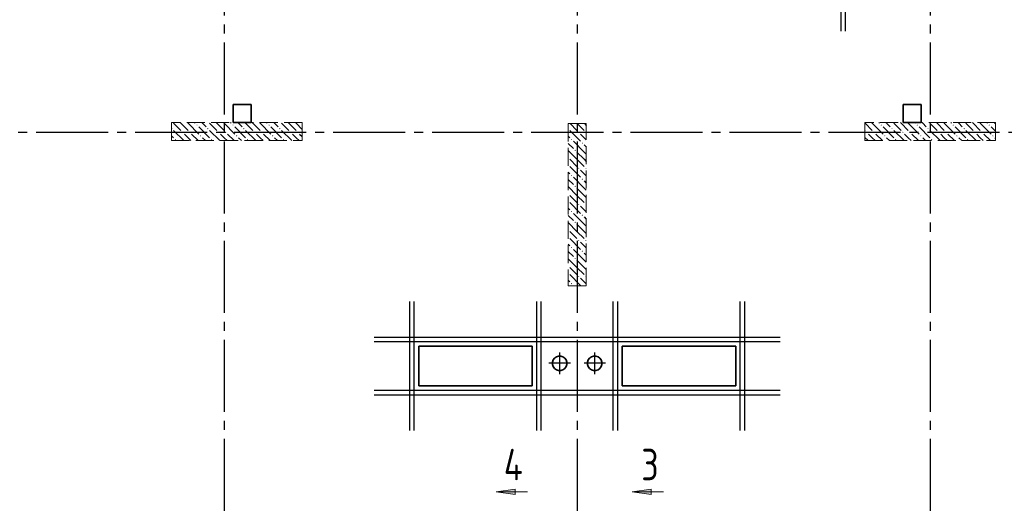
# Model space of a CAD drawing. Header units: millimetres. Extents: x 40580 to 1930067, y -240640 to 81020.
# Tile 35 of 256: x 284807 to 295743, y -217267 to -211900. Entities that reach past the tile are written whole.
import ezdxf

# ---------------------------------------------------------------- set-up
doc = ezdxf.new("R2010")
doc.units = ezdxf.units.MM
for name, pattern in [('______2', [270, 200, -70]), ('______5', [1100, 800, -100, 100, -100]), ('CENTER', [2, 1.25, -0.25, 0.25, -0.25])]:
    doc.linetypes.add(name, pattern=pattern)
for name, color, linetype, lineweight in [('Standard', 7, 'Continuous', 25), ('ЖБ Перекрытие верхний уровень', 7, 'Continuous', 35), ('Обрамление проемов стержнями', 7, 'Continuous', 25), ('ОСИ', 7, 'CENTER', 15), ('Узлы символ', 7, 'Continuous', 25)]:
    doc.layers.add(name, color=color, linetype=linetype, lineweight=lineweight)
doc.layers.add('ЖБ Пилон', color=7, linetype='______2', lineweight=13, true_color=0xa0a0a0)
doc.styles.add('ISOCPEUR', font='isocpeur.ttf')

msp = doc.modelspace()

# ---------------------------------------------------------------- hatches: boundary and pattern name
at = {"layer": 'ЖБ Пилон', "linetype": 'Continuous', "lineweight": -3, "transparency": 33554687}
for points in [[(286494.5, -213104.8), (286496.4, -213102.8), (286502.9, -213109.3), (286496.4, -213115.8), (286494.5, -213113.9)], [(286609.9, -213149.3), (286616.4, -213142.8), (286622.9, -213149.3), (286616.4, -213155.8)], [(286689.9, -213149.3), (286696.4, -213142.8), (286702.9, -213149.3), (286696.4, -213155.8)], [(286769.9, -213069.3), (286776.4, -213062.8), (286782.9, -213069.3), (286776.4, -213075.8)], [(286889.9, -213109.3), (286896.4, -213102.8), (286902.9, -213109.3), (286896.4, -213115.8)], [(287009.9, -213149.3), (287016.4, -213142.8), (287022.9, -213149.3), (287016.4, -213155.8)], [(287089.9, -213149.3), (287096.4, -213142.8), (287102.9, -213149.3), (287096.4, -213155.8)], [(287169.9, -213069.3), (287176.4, -213062.8), (287182.9, -213069.3), (287176.4, -213075.8)], [(287289.9, -213109.3), (287296.4, -213102.8), (287302.9, -213109.3), (287296.4, -213115.8)], [(287409.9, -213149.3), (287416.4, -213142.8), (287422.9, -213149.3), (287416.4, -213155.8)], [(287489.9, -213149.3), (287496.4, -213142.8), (287502.9, -213149.3), (287496.4, -213155.8)], [(287569.9, -213069.3), (287576.4, -213062.8), (287582.9, -213069.3), (287576.4, -213075.8)], [(287689.9, -213109.3), (287696.4, -213102.8), (287702.9, -213109.3), (287696.4, -213115.8)], [(287809.9, -213149.3), (287816.4, -213142.8), (287822.9, -213149.3), (287816.4, -213155.8)], [(287889.9, -213149.3), (287896.4, -213142.8), (287902.9, -213149.3), (287896.4, -213155.8)], [(290899.5, -213105.9), (290902.9, -213109.3), (290899.5, -213112.8)], [(291009.9, -213149.3), (291016.4, -213142.8), (291022.9, -213149.3), (291016.4, -213155.8)], [(291089.9, -213149.3), (291096.4, -213142.8), (291099.5, -213145.9), (291099.5, -213152.8), (291096.4, -213155.8)], [(294209.9, -213149.3), (294216.4, -213142.8), (294222.9, -213149.3), (294216.4, -213155.8)], [(294289.9, -213149.3), (294296.4, -213142.8), (294302.9, -213149.3), (294296.4, -213155.8)], [(294369.9, -213069.3), (294376.4, -213062.8), (294382.9, -213069.3), (294376.4, -213075.8)], [(294489.9, -213109.3), (294496.4, -213102.8), (294502.9, -213109.3), (294496.4, -213115.8)], [(294609.9, -213149.3), (294616.4, -213142.8), (294622.9, -213149.3), (294616.4, -213155.8)], [(294689.9, -213149.3), (294696.4, -213142.8), (294702.9, -213149.3), (294696.4, -213155.8)], [(294769.9, -213069.3), (294776.4, -213062.8), (294782.9, -213069.3), (294776.4, -213075.8)], [(294889.9, -213109.3), (294896.4, -213102.8), (294902.9, -213109.3), (294896.4, -213115.8)], [(295009.9, -213149.3), (295016.4, -213142.8), (295022.9, -213149.3), (295016.4, -213155.8)], [(295089.9, -213149.3), (295096.4, -213142.8), (295102.9, -213149.3), (295096.4, -213155.8)], [(295169.9, -213069.3), (295176.4, -213062.8), (295182.9, -213069.3), (295176.4, -213075.8)], [(295289.9, -213109.3), (295296.4, -213102.8), (295302.9, -213109.3), (295296.4, -213115.8)], [(295409.9, -213149.3), (295416.4, -213142.8), (295422.9, -213149.3), (295416.4, -213155.8)], [(295489.9, -213149.3), (295496.4, -213142.8), (295502.9, -213149.3), (295496.4, -213155.8)], [(295569.9, -213069.3), (295576.4, -213062.8), (295582.9, -213069.3), (295576.4, -213075.8)], [(286529.9, -213229.3), (286536.4, -213222.8), (286542.9, -213229.3), (286536.4, -213235.8)], [(286809.9, -213189.3), (286816.4, -213182.8), (286822.9, -213189.3), (286816.4, -213195.8)], [(286929.9, -213229.3), (286936.4, -213222.8), (286942.9, -213229.3), (286936.4, -213235.8)], [(287209.9, -213189.3), (287216.4, -213182.8), (287222.9, -213189.3), (287216.4, -213195.8)], [(287329.9, -213229.3), (287336.4, -213222.8), (287342.9, -213229.3), (287336.4, -213235.8)], [(287609.9, -213189.3), (287616.4, -213182.8), (287622.9, -213189.3), (287616.4, -213195.8)], [(287729.9, -213229.3), (287736.4, -213222.8), (287742.9, -213229.3), (287736.4, -213235.8)], [(290929.9, -213229.3), (290936.4, -213222.8), (290942.9, -213229.3), (290936.4, -213235.8)], [(294409.9, -213189.3), (294416.4, -213182.8), (294422.9, -213189.3), (294416.4, -213195.8)], [(294529.9, -213229.3), (294536.4, -213222.8), (294542.9, -213229.3), (294536.4, -213235.8)], [(294809.9, -213189.3), (294816.4, -213182.8), (294822.9, -213189.3), (294816.4, -213195.8)], [(294929.9, -213229.3), (294936.4, -213222.8), (294942.9, -213229.3), (294936.4, -213235.8)], [(295209.9, -213189.3), (295216.4, -213182.8), (295222.9, -213189.3), (295216.4, -213195.8)], [(295329.9, -213229.3), (295336.4, -213222.8), (295342.9, -213229.3), (295336.4, -213235.8)], [(295609.9, -213189.3), (295616.4, -213182.8), (295622.9, -213189.3), (295616.4, -213195.8)], [(290969.9, -213349.3), (290976.4, -213342.8), (290982.9, -213349.3), (290976.4, -213355.8)], [(291049.9, -213269.3), (291056.4, -213262.8), (291062.9, -213269.3), (291056.4, -213275.8)], [(290899.5, -213425.9), (290902.9, -213429.3), (290899.5, -213432.8)], [(290899.5, -213505.9), (290902.9, -213509.3), (290899.5, -213512.8)], [(291009.9, -213549.3), (291016.4, -213542.8), (291022.9, -213549.3), (291016.4, -213555.8)], [(291089.9, -213549.3), (291096.4, -213542.8), (291099.5, -213545.9), (291099.5, -213552.8), (291096.4, -213555.8)], [(290929.9, -213629.3), (290936.4, -213622.8), (290942.9, -213629.3), (290936.4, -213635.8)], [(291049.9, -213669.3), (291056.4, -213662.8), (291062.9, -213669.3), (291056.4, -213675.8)], [(290969.9, -213749.3), (290976.4, -213742.8), (290982.9, -213749.3), (290976.4, -213755.8)], [(290899.5, -213825.9), (290902.9, -213829.3), (290899.5, -213832.8)], [(290899.5, -213905.9), (290902.9, -213909.3), (290899.5, -213912.8)], [(291009.9, -213949.3), (291016.4, -213942.8), (291022.9, -213949.3), (291016.4, -213955.8)], [(291089.9, -213949.3), (291096.4, -213942.8), (291099.5, -213945.9), (291099.5, -213952.8), (291096.4, -213955.8)], [(290929.9, -214029.3), (290936.4, -214022.8), (290942.9, -214029.3), (290936.4, -214035.8)], [(291049.9, -214069.3), (291056.4, -214062.8), (291062.9, -214069.3), (291056.4, -214075.8)], [(290899.5, -214225.9), (290902.9, -214229.3), (290899.5, -214232.8)], [(290969.9, -214149.3), (290976.4, -214142.8), (290982.9, -214149.3), (290976.4, -214155.8)], [(290899.5, -214305.9), (290902.9, -214309.3), (290899.5, -214312.8)], [(291009.9, -214349.3), (291016.4, -214342.8), (291022.9, -214349.3), (291016.4, -214355.8)], [(291089.9, -214349.3), (291096.4, -214342.8), (291099.5, -214345.9), (291099.5, -214352.8), (291096.4, -214355.8)], [(290929.9, -214429.3), (290936.4, -214422.8), (290942.9, -214429.3), (290936.4, -214435.8)], [(290969.9, -214549.3), (290976.4, -214542.8), (290982.9, -214549.3), (290976.4, -214555.8)], [(291049.9, -214469.3), (291056.4, -214462.8), (291062.9, -214469.3), (291056.4, -214475.8)], [(290899.5, -214625.9), (290902.9, -214629.3), (290899.5, -214632.8)], [(290899.5, -214705.9), (290902.9, -214709.3), (290899.5, -214712.8)], [(291009.9, -214749.3), (291016.4, -214742.8), (291022.9, -214749.3), (291016.4, -214755.8)], [(291089.9, -214749.3), (291096.4, -214742.8), (291099.5, -214745.9), (291099.5, -214752.8), (291096.4, -214755.8)], [(290929.9, -214829.3), (290936.4, -214822.8), (290942.9, -214829.3), (290936.4, -214835.8)]]:
    msp.add_hatch(color=7, dxfattribs=at).paths.add_polyline_path(points, flags=16)
at = {"layer": 'Узлы символ', "linetype": 'Continuous', "lineweight": 13, "transparency": 33554687}
for points in [[(290309.1, -217170.3), (290099.1, -217140.3), (290309.1, -217110.3)], [(291819.1, -217170.3), (291609.1, -217140.3), (291819.1, -217110.3)]]:
    msp.add_hatch(color=7, dxfattribs=at).paths.add_polyline_path(points, flags=16)

# ---------------------------------------------------------------- linework, layer by layer
at = {"layer": 'Standard', "color": 8, "linetype": '______5', "lineweight": -3, "transparency": 33554687}
for p, q in [((290804.5, -215832), (290804.5, -215593)), ((291194.5, -215832), (291194.5, -215593)), ((290924, -215712.5), (290685, -215712.5)), ((291314, -215712.5), (291075, -215712.5))]:
    msp.add_line(p, q, dxfattribs=at)
at = {"layer": 'ЖБ Перекрытие верхний уровень', "transparency": 33554687}
for p, q in [((287379.5, -212842.5), (287179.5, -212842.5)), ((287179.5, -212842.5), (287179.5, -213042.5)), ((287379.5, -213042.5), (287379.5, -212842.5)), ((294819.5, -212842.5), (294619.5, -212842.5)), ((294619.5, -212842.5), (294619.5, -213042.5)), ((294819.5, -213042.5), (294819.5, -212842.5)), ((287179.5, -213042.5), (287379.5, -213042.5)), ((294619.5, -213042.5), (294819.5, -213042.5)), ((290499.5, -215522.5), (289239.5, -215522.5)), ((289239.5, -215522.5), (289239.5, -215962.5)), ((290499.5, -215962.5), (290499.5, -215522.5)), ((292759.5, -215522.5), (291499.5, -215522.5)), ((291499.5, -215522.5), (291499.5, -215962.5)), ((292759.5, -215962.5), (292759.5, -215522.5)), ((290747.4, -215655.4), (290732.6, -215675.8)), ((290767.9, -215640.6), (290747.4, -215655.4)), ((290791.9, -215632.8), (290767.9, -215640.6)), ((290817.1, -215632.8), (290791.9, -215632.8)), ((290841.1, -215640.6), (290817.1, -215632.8)), ((290861.5, -215655.4), (290841.1, -215640.6)), ((290876.4, -215675.8), (290861.5, -215655.4)), ((291137.4, -215655.4), (291122.6, -215675.8)), ((291157.9, -215640.6), (291137.4, -215655.4)), ((291181.9, -215632.8), (291157.9, -215640.6)), ((291207.1, -215632.8), (291181.9, -215632.8)), ((291231.1, -215640.6), (291207.1, -215632.8)), ((291251.5, -215655.4), (291231.1, -215640.6)), ((291266.4, -215675.8), (291251.5, -215655.4)), ((290732.6, -215675.8), (290724.8, -215699.8)), ((290724.8, -215699.8), (290724.8, -215725.1)), ((290724.8, -215725.1), (290732.6, -215749.1)), ((290732.6, -215749.1), (290747.4, -215769.5)), ((290747.4, -215769.5), (290767.9, -215784.3)), ((290841.1, -215784.3), (290861.5, -215769.5)), ((290861.5, -215769.5), (290876.4, -215749.1)), ((290884.2, -215699.8), (290876.4, -215675.8)), ((290876.4, -215749.1), (290884.2, -215725.1)), ((290884.2, -215725.1), (290884.2, -215699.8)), ((291122.6, -215675.8), (291114.8, -215699.8)), ((291114.8, -215699.8), (291114.8, -215725.1)), ((291114.8, -215725.1), (291122.6, -215749.1)), ((291122.6, -215749.1), (291137.4, -215769.5)), ((291137.4, -215769.5), (291157.9, -215784.3)), ((291231.1, -215784.3), (291251.5, -215769.5)), ((291251.5, -215769.5), (291266.4, -215749.1)), ((291274.2, -215699.8), (291266.4, -215675.8)), ((291266.4, -215749.1), (291274.2, -215725.1)), ((291274.2, -215725.1), (291274.2, -215699.8)), ((290767.9, -215784.3), (290791.9, -215792.1)), ((290791.9, -215792.1), (290817.1, -215792.1)), ((290817.1, -215792.1), (290841.1, -215784.3)), ((291157.9, -215784.3), (291181.9, -215792.1)), ((291181.9, -215792.1), (291207.1, -215792.1)), ((291207.1, -215792.1), (291231.1, -215784.3)), ((289239.5, -215962.5), (290499.5, -215962.5)), ((291499.5, -215962.5), (292759.5, -215962.5))]:
    msp.add_line(p, q, dxfattribs=at)
at = {"layer": 'ЖБ Пилон', "color": 253, "linetype": '______2', "lineweight": 13, "true_color": 0xa0a0a0, "transparency": 33554687}
for p, q in [((287944.5, -213042.5), (286494.5, -213042.5)), ((286494.5, -213042.5), (286494.5, -213242.5)), ((287944.5, -213242.5), (287944.5, -213042.5)), ((290899.5, -213052.5), (290899.5, -214852.5)), ((291099.5, -213052.5), (290899.5, -213052.5)), ((291099.5, -214852.5), (291099.5, -213052.5)), ((295644.5, -213042.5), (294194.5, -213042.5)), ((294194.5, -213042.5), (294194.5, -213242.5)), ((295644.5, -213242.5), (295644.5, -213042.5)), ((286494.5, -213242.5), (287944.5, -213242.5)), ((294194.5, -213242.5), (295644.5, -213242.5)), ((290899.5, -214852.5), (291099.5, -214852.5))]:
    msp.add_line(p, q, dxfattribs=at)
at = {"layer": 'ЖБ Пилон', "color": 9, "linetype": 'Continuous', "lineweight": -3, "true_color": 0xc7c7c7, "transparency": 33554687}
for p, q in [((286516.4, -213049.3), (286596.4, -213129.3)), ((286516.4, -213129.3), (286629.6, -213242.5)), ((286596.4, -213049.3), (286589.6, -213042.5)), ((286596.4, -213049.3), (286676.4, -213129.3)), ((286669.6, -213042.5), (286676.4, -213049.3)), ((286676.4, -213049.3), (286796.4, -213169.3)), ((286749.6, -213042.5), (286756.4, -213049.3)), ((286796.4, -213089.3), (286916.4, -213209.3)), ((286836.4, -213049.3), (286829.6, -213042.5)), ((286876.4, -213089.3), (286836.4, -213049.3)), ((286916.4, -213049.3), (286996.4, -213129.3)), ((286916.4, -213129.3), (287029.6, -213242.5)), ((286996.4, -213049.3), (286989.6, -213042.5)), ((286996.4, -213049.3), (287076.4, -213129.3)), ((287069.6, -213042.5), (287076.4, -213049.3)), ((287076.4, -213049.3), (287196.4, -213169.3)), ((287149.6, -213042.5), (287156.4, -213049.3)), ((287196.4, -213089.3), (287316.4, -213209.3)), ((287236.4, -213049.3), (287229.6, -213042.5)), ((287276.4, -213089.3), (287236.4, -213049.3)), ((287316.4, -213049.3), (287396.4, -213129.3)), ((287316.4, -213129.3), (287429.6, -213242.5)), ((287396.4, -213049.3), (287389.6, -213042.5)), ((287396.4, -213049.3), (287476.4, -213129.3)), ((287469.6, -213042.5), (287476.4, -213049.3)), ((287476.4, -213049.3), (287596.4, -213169.3)), ((287549.6, -213042.5), (287556.4, -213049.3)), ((287596.4, -213089.3), (287716.4, -213209.3)), ((287636.4, -213049.3), (287629.6, -213042.5)), ((287676.4, -213089.3), (287636.4, -213049.3)), ((287716.4, -213049.3), (287796.4, -213129.3)), ((287716.4, -213129.3), (287829.6, -213242.5)), ((287796.4, -213049.3), (287789.6, -213042.5)), ((287796.4, -213049.3), (287876.4, -213129.3)), ((287869.6, -213042.5), (287876.4, -213049.3)), ((287876.4, -213049.3), (287944.5, -213117.4)), ((290916.4, -213129.3), (291036.4, -213249.3)), ((290919.6, -213052.5), (290996.4, -213129.3)), ((290999.6, -213052.5), (291076.4, -213129.3)), ((291079.6, -213052.5), (291099.5, -213072.4)), ((294196.4, -213049.3), (294194.5, -213047.4)), ((294194.5, -213127.4), (294196.4, -213129.3)), ((294196.4, -213049.3), (294276.4, -213129.3)), ((294269.6, -213042.5), (294276.4, -213049.3)), ((294276.4, -213049.3), (294396.4, -213169.3)), ((294349.6, -213042.5), (294356.4, -213049.3)), ((294396.4, -213089.3), (294516.4, -213209.3)), ((294436.4, -213049.3), (294429.6, -213042.5)), ((294476.4, -213089.3), (294436.4, -213049.3)), ((294516.4, -213049.3), (294596.4, -213129.3)), ((294516.4, -213129.3), (294629.6, -213242.5)), ((294596.4, -213049.3), (294589.6, -213042.5)), ((294596.4, -213049.3), (294676.4, -213129.3)), ((294669.6, -213042.5), (294676.4, -213049.3)), ((294676.4, -213049.3), (294796.4, -213169.3)), ((294749.6, -213042.5), (294756.4, -213049.3)), ((294796.4, -213089.3), (294916.4, -213209.3)), ((294836.4, -213049.3), (294829.6, -213042.5)), ((294876.4, -213089.3), (294836.4, -213049.3)), ((294916.4, -213049.3), (294996.4, -213129.3)), ((294916.4, -213129.3), (295029.6, -213242.5)), ((294996.4, -213049.3), (294989.6, -213042.5)), ((294996.4, -213049.3), (295076.4, -213129.3)), ((295069.6, -213042.5), (295076.4, -213049.3)), ((295076.4, -213049.3), (295196.4, -213169.3)), ((295149.6, -213042.5), (295156.4, -213049.3)), ((295196.4, -213089.3), (295316.4, -213209.3)), ((295236.4, -213049.3), (295229.6, -213042.5)), ((295276.4, -213089.3), (295236.4, -213049.3)), ((295316.4, -213049.3), (295396.4, -213129.3)), ((295316.4, -213129.3), (295429.6, -213242.5)), ((295396.4, -213049.3), (295389.6, -213042.5)), ((295396.4, -213049.3), (295476.4, -213129.3)), ((295469.6, -213042.5), (295476.4, -213049.3)), ((295476.4, -213049.3), (295596.4, -213169.3)), ((295549.6, -213042.5), (295556.4, -213049.3)), ((295596.4, -213089.3), (295644.5, -213137.4)), ((295636.4, -213049.3), (295629.6, -213042.5)), ((295644.5, -213057.4), (295636.4, -213049.3)), ((286494.5, -213187.4), (286516.4, -213209.3)), ((286676.4, -213209.3), (286636.4, -213169.3)), ((286709.6, -213242.5), (286676.4, -213209.3)), ((286716.4, -213169.3), (286789.6, -213242.5)), ((286836.4, -213209.3), (286869.6, -213242.5)), ((287076.4, -213209.3), (287036.4, -213169.3)), ((287109.6, -213242.5), (287076.4, -213209.3)), ((287116.4, -213169.3), (287189.6, -213242.5)), ((287236.4, -213209.3), (287269.6, -213242.5)), ((287476.4, -213209.3), (287436.4, -213169.3)), ((287509.6, -213242.5), (287476.4, -213209.3)), ((287516.4, -213169.3), (287589.6, -213242.5)), ((287636.4, -213209.3), (287669.6, -213242.5)), ((287876.4, -213209.3), (287836.4, -213169.3)), ((287909.6, -213242.5), (287876.4, -213209.3)), ((287916.4, -213169.3), (287944.5, -213197.4)), ((290899.5, -213192.4), (290916.4, -213209.3)), ((291076.4, -213369.3), (290956.4, -213249.3)), ((291076.4, -213209.3), (291036.4, -213169.3)), ((291099.5, -213232.4), (291076.4, -213209.3)), ((294194.5, -213207.4), (294229.6, -213242.5)), ((294276.4, -213209.3), (294236.4, -213169.3)), ((294309.6, -213242.5), (294276.4, -213209.3)), ((294316.4, -213169.3), (294389.6, -213242.5)), ((294436.4, -213209.3), (294469.6, -213242.5)), ((294676.4, -213209.3), (294636.4, -213169.3)), ((294709.6, -213242.5), (294676.4, -213209.3)), ((294716.4, -213169.3), (294789.6, -213242.5)), ((294836.4, -213209.3), (294869.6, -213242.5)), ((295076.4, -213209.3), (295036.4, -213169.3)), ((295109.6, -213242.5), (295076.4, -213209.3)), ((295116.4, -213169.3), (295189.6, -213242.5)), ((295236.4, -213209.3), (295269.6, -213242.5)), ((295476.4, -213209.3), (295436.4, -213169.3)), ((295509.6, -213242.5), (295476.4, -213209.3)), ((295516.4, -213169.3), (295589.6, -213242.5)), ((295636.4, -213209.3), (295644.5, -213217.4)), ((290899.5, -213272.4), (290956.4, -213329.3)), ((290996.4, -213449.3), (290899.5, -213352.4)), ((291076.4, -213289.3), (291099.5, -213312.4)), ((290916.4, -213449.3), (290996.4, -213529.3)), ((290996.4, -213369.3), (291076.4, -213449.3)), ((290996.4, -213449.3), (291076.4, -213529.3)), ((291076.4, -213369.3), (291099.5, -213392.4)), ((291076.4, -213449.3), (291099.5, -213472.4)), ((290916.4, -213529.3), (291036.4, -213649.3)), ((291076.4, -213609.3), (291036.4, -213569.3)), ((290899.5, -213592.4), (290916.4, -213609.3)), ((290899.5, -213672.4), (290956.4, -213729.3)), ((291076.4, -213769.3), (290956.4, -213649.3)), ((291099.5, -213632.4), (291076.4, -213609.3)), ((291076.4, -213689.3), (291099.5, -213712.4)), ((290996.4, -213849.3), (290899.5, -213752.4)), ((290996.4, -213769.3), (291076.4, -213849.3)), ((291076.4, -213769.3), (291099.5, -213792.4)), ((290916.4, -213849.3), (290996.4, -213929.3)), ((290996.4, -213849.3), (291076.4, -213929.3)), ((291076.4, -213849.3), (291099.5, -213872.4)), ((290899.5, -213992.4), (290916.4, -214009.3)), ((290916.4, -213929.3), (291036.4, -214049.3)), ((291076.4, -214009.3), (291036.4, -213969.3)), ((291099.5, -214032.4), (291076.4, -214009.3)), ((290899.5, -214072.4), (290956.4, -214129.3)), ((291076.4, -214169.3), (290956.4, -214049.3)), ((291076.4, -214089.3), (291099.5, -214112.4)), ((290996.4, -214249.3), (290899.5, -214152.4)), ((290996.4, -214169.3), (291076.4, -214249.3)), ((291076.4, -214169.3), (291099.5, -214192.4)), ((290916.4, -214249.3), (290996.4, -214329.3)), ((290916.4, -214329.3), (291036.4, -214449.3)), ((290996.4, -214249.3), (291076.4, -214329.3)), ((291076.4, -214249.3), (291099.5, -214272.4)), ((290899.5, -214392.4), (290916.4, -214409.3)), ((291076.4, -214569.3), (290956.4, -214449.3)), ((291076.4, -214409.3), (291036.4, -214369.3)), ((291099.5, -214432.4), (291076.4, -214409.3)), ((290899.5, -214472.4), (290956.4, -214529.3)), ((290996.4, -214649.3), (290899.5, -214552.4)), ((291076.4, -214489.3), (291099.5, -214512.4)), ((290916.4, -214649.3), (290996.4, -214729.3)), ((290996.4, -214569.3), (291076.4, -214649.3)), ((290996.4, -214649.3), (291076.4, -214729.3)), ((291076.4, -214569.3), (291099.5, -214592.4)), ((291076.4, -214649.3), (291099.5, -214672.4)), ((290916.4, -214729.3), (291036.4, -214849.3)), ((291076.4, -214809.3), (291036.4, -214769.3)), ((290899.5, -214792.4), (290916.4, -214809.3)), ((290959.6, -214852.5), (290956.4, -214849.3)), ((291099.5, -214832.4), (291076.4, -214809.3))]:
    msp.add_line(p, q, dxfattribs=at)
at = {"layer": 'Обрамление проемов стержнями', "color": 7, "linetype": 'Continuous', "lineweight": -3, "transparency": 33554687}
for p, q in [((289139.5, -216457.5), (289139.5, -215027.5)), ((289189.5, -216457.5), (289189.5, -215027.5)), ((290549.5, -216457.5), (290549.5, -215027.5)), ((290599.5, -216457.5), (290599.5, -215027.5)), ((291399.5, -216457.5), (291399.5, -215027.5)), ((291449.5, -216457.5), (291449.5, -215027.5)), ((292809.5, -216457.5), (292809.5, -215027.5)), ((292859.5, -216457.5), (292859.5, -215027.5)), ((288744.5, -215422.5), (293254.5, -215422.5)), ((288744.5, -215472.5), (293254.5, -215472.5)), ((288744.5, -216012.5), (293254.5, -216012.5)), ((288744.5, -216062.5), (293254.5, -216062.5))]:
    msp.add_line(p, q, dxfattribs=at)
for points in [[(293929.5, -212027.7), (293929.5, -210931.1), (293928.7, -210925.8), (293926.9, -210920.4), (293924.1, -210915.4), (293920.7, -210911.2), (293916.6, -210907.8), (293911.6, -210905), (293906.1, -210903.2), (293900.8, -210902.5), (293629.5, -210902.5)], [(293979.5, -212027.7), (293979.5, -210931.1), (293980.2, -210925.8), (293982, -210920.4), (293984.8, -210915.4), (293988.3, -210911.2), (293992.4, -210907.8), (293997.4, -210905), (294002.9, -210903.2), (294008.2, -210902.5), (294279.5, -210902.5)]]:
    msp.add_lwpolyline(points, dxfattribs=at)
at = {"layer": 'ОСИ', "color": 8, "linetype": '______5', "lineweight": -3, "transparency": 33554687}
for p, q in [((287079.5, -204452.5), (287079.5, -223282.5)), ((290999.5, -204452.5), (290999.5, -223282.5)), ((294919.5, -204452.5), (294919.5, -223282.5)), ((323189.5, -213152.5), (277879.5, -213152.5))]:
    msp.add_line(p, q, dxfattribs=at)
at = {"layer": 'Узлы символ', "color": 7, "linetype": 'Continuous', "lineweight": 13, "transparency": 33554687}
for p, q in [((290099.1, -217140.3), (290309.1, -217110.3)), ((290099.1, -217140.3), (290446.6, -217140.3)), ((290099.1, -217140.3), (290099.1, -217140.3)), ((290099.1, -217140.3), (290099.1, -217140.3)), ((290099.1, -217140.3), (290099.1, -217140.3)), ((290309.1, -217170.3), (290099.1, -217140.3)), ((290309.1, -217110.3), (290309.1, -217170.3)), ((290309.1, -217140.3), (290324.1, -217140.3)), ((291609.1, -217140.3), (291819.1, -217110.3)), ((291609.1, -217140.3), (291956.6, -217140.3)), ((291609.1, -217140.3), (291609.1, -217140.3)), ((291609.1, -217140.3), (291609.1, -217140.3)), ((291609.1, -217140.3), (291609.1, -217140.3)), ((291819.1, -217170.3), (291609.1, -217140.3)), ((291819.1, -217110.3), (291819.1, -217170.3)), ((291819.1, -217140.3), (291834.1, -217140.3))]:
    msp.add_line(p, q, dxfattribs=at)

# ---------------------------------------------------------------- texts
at = {"layer": 'Узлы символ', "color": 7, "linetype": 'Continuous', "lineweight": -3, "transparency": 33554687, "char_height": 350, "attachment_point": 7, "style": 'ISOCPEUR'}
for s, insert, width in [('\\W0.80;4', (290184.1, -217011.9), 419.806), ('\\W0.78;3', (291711.6, -217011.9), 381.312)]:
    msp.add_mtext(s, dxfattribs=dict(at, insert=insert, width=width))

doc.saveas('drawing.dxf')
